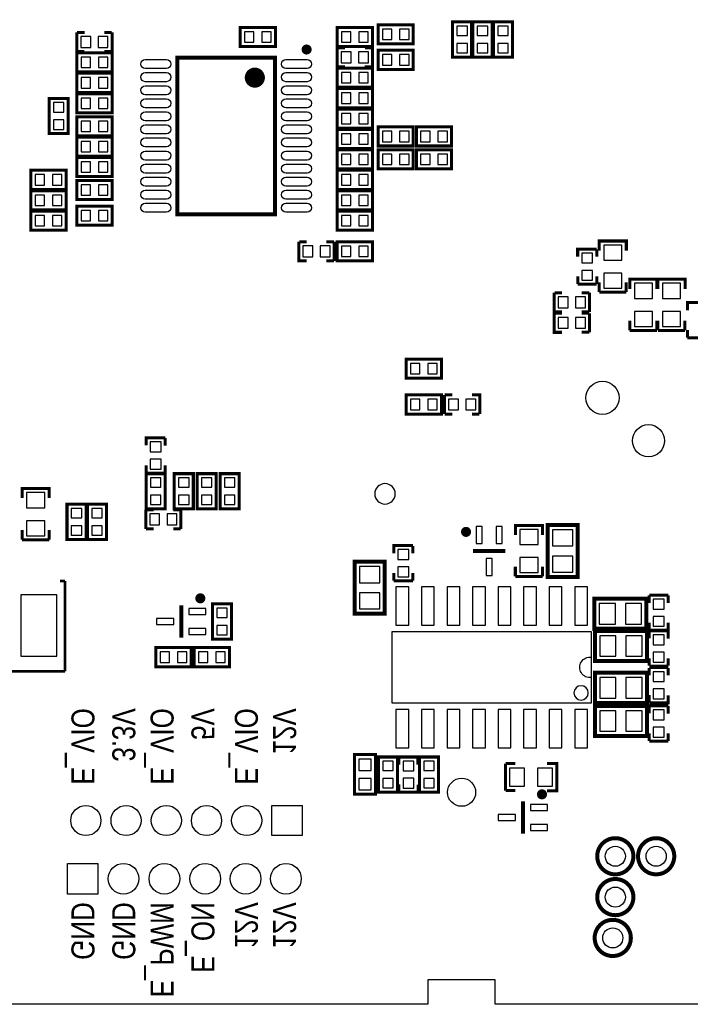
# Model space of a CAD drawing. Extents: x 0 to 360, y -1 to 107.
# Tile 13 of 15: x 291 to 324, y 2 to 51. Entities that reach past the tile are written whole.
import ezdxf
from ezdxf.enums import TextEntityAlignment as Align

# ---------------------------------------------------------------- set-up
doc = ezdxf.new("R2010")
doc.units = 0
doc.header["$MEASUREMENT"] = 0
for name, color, linetype in [('BG_OUTLINE', 6, 'CONTINUOUS'), ('BG_SILKSCREEN_BOTTOM', 7, 'CONTINUOUS'), ('PG_SILKSCREEN_BOTTOM', 7, 'CONTINUOUS'), ('PIN_BOTTOM', 1, 'CONTINUOUS')]:
    doc.layers.add(name, color=color, linetype=linetype)

msp = doc.modelspace()

# ---------------------------------------------------------------- linework, layer by layer
at = {"layer": 'BG_OUTLINE'}
for points in [[(214.8544275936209, 3.15341), (214.8544275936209, 102.72141, -0.4142140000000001), (216.1244275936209, 103.99141), (358.6692275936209, 103.99141, -0.4142140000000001), (359.9392275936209, 102.72141), (359.9392275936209, 3.15341, -0.4142140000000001), (358.6692275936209, 1.883409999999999), (314.6764275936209, 1.883409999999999), (314.6764275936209, 3.102609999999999), (311.3236275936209, 3.102609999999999), (311.3236275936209, 1.883409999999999), (216.1244275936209, 1.883409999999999, -0.4142140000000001), (214.8544275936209, 3.15341)], [(309.698027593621, 27.28341, 1), (308.6820275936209, 27.28341, 1), (309.698027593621, 27.28341)]]:
    msp.add_lwpolyline(points, format="xyb", dxfattribs=at)
at = {"layer": 'PG_SILKSCREEN_BOTTOM'}
for points, const_width in [([(302.0654295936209, 49.541405), (303.740432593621, 49.541405), (303.740432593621, 50.491415), (301.9904225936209, 50.491415), (301.9904225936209, 49.541405), (302.0654295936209, 49.541405)], 0.150012), ([(306.891429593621, 49.541405), (308.5664325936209, 49.541405), (308.5664325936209, 50.491415), (306.8164225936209, 50.491415), (306.8164225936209, 49.541405), (306.891429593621, 49.541405)], 0.150012), ([(310.5234255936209, 50.61841499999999), (308.8484225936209, 50.61841499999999), (308.8484225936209, 49.66840499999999), (310.5984325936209, 49.66840499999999), (310.5984325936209, 50.61841499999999), (310.5234255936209, 50.61841499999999)], 0.150012), ([(312.550422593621, 50.689408), (312.550422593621, 49.01440499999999), (313.5004325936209, 49.01440499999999), (313.5004325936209, 50.764415), (312.550422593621, 50.764415), (312.550422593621, 50.689408)], 0.150012), ([(313.5664225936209, 50.689408), (313.5664225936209, 49.01440499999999), (314.5164325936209, 49.01440499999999), (314.5164325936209, 50.764415), (313.5664225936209, 50.764415), (313.5664225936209, 50.689408)], 0.150012), ([(314.5824225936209, 50.689408), (314.5824225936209, 49.01440499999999), (315.5324325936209, 49.01440499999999), (315.5324325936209, 50.764415), (314.5824225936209, 50.764415), (314.5824225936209, 50.689408)], 0.150012), ([(293.8624225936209, 50.23741499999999), (293.8624225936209, 49.28740499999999), (294.237428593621, 49.28740499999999)], 0.150012), ([(293.8735225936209, 50.239016), (294.248528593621, 50.239016)], 0.150012), ([(295.2235325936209, 50.239016), (295.598538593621, 50.239016)], 0.150012), ([(295.612432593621, 50.23741499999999), (295.612432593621, 49.28740499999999)], 0.150012), ([(306.8164225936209, 48.52540499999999), (306.8164225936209, 49.47541499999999)], 0.150012), ([(307.205322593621, 49.47381499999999), (306.8303165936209, 49.47381499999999)], 0.150012), ([(308.5664325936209, 48.52540499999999), (308.5664325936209, 49.47541499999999), (308.1914265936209, 49.47541499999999)], 0.150012), ([(293.937429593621, 48.271405), (295.612432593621, 48.271405), (295.612432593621, 49.22141499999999), (293.8624225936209, 49.22141499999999), (293.8624225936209, 48.271405), (293.937429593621, 48.271405)], 0.150012), ([(295.2235325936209, 49.289005), (295.598538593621, 49.289005)], 0.150012), ([(303.715616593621, 41.18881799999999), (303.715616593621, 48.98880199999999), (298.8656385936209, 48.98880199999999), (298.8656385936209, 41.18881799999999), (303.715616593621, 41.18881799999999)], 0.2), ([(310.5234255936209, 49.348415), (308.8484225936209, 49.348415), (308.8484225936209, 48.398405), (310.5984325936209, 48.398405), (310.5984325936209, 49.348415), (310.5234255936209, 49.348415)], 0.150012), ([(306.891429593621, 47.509405), (308.5664325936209, 47.509405), (308.5664325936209, 48.459415), (306.8164225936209, 48.459415), (306.8164225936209, 47.509405), (306.891429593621, 47.509405)], 0.150012), ([(307.205322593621, 48.523804), (306.8303165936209, 48.523804)], 0.150012), ([(308.555332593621, 48.523804), (308.1803265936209, 48.523804)], 0.150012), ([(293.937429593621, 47.255405), (295.612432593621, 47.255405), (295.612432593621, 48.205415), (293.8624225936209, 48.205415), (293.8624225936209, 47.255405), (293.937429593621, 47.255405)], 0.150012), ([(295.5374255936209, 47.18941499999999), (293.8624225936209, 47.18941499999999), (293.8624225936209, 46.23940499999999), (295.612432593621, 46.23940499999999), (295.612432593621, 47.18941499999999), (295.5374255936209, 47.18941499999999)], 0.150012), ([(306.891429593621, 46.493405), (308.5664325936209, 46.493405), (308.5664325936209, 47.44341499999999), (306.8164225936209, 47.44341499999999), (306.8164225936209, 46.493405), (306.891429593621, 46.493405)], 0.150012), ([(293.4344325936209, 45.27941199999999), (293.4344325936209, 46.954415), (292.484422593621, 46.954415), (292.484422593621, 45.204405), (293.4344325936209, 45.204405), (293.4344325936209, 45.27941199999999)], 0.150012), ([(295.5374255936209, 46.04641499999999), (293.8624225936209, 46.04641499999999), (293.8624225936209, 45.09640499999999), (295.612432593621, 45.09640499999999), (295.612432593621, 46.04641499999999), (295.5374255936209, 46.04641499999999)], 0.150012), ([(306.891429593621, 45.47740499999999), (308.5664325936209, 45.47740499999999), (308.5664325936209, 46.42741499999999), (306.8164225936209, 46.42741499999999), (306.8164225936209, 45.47740499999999), (306.891429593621, 45.47740499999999)], 0.150012), ([(310.5234255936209, 45.53841499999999), (308.8484225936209, 45.53841499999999), (308.8484225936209, 44.58840499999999), (310.5984325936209, 44.58840499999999), (310.5984325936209, 45.53841499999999), (310.5234255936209, 45.53841499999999)], 0.150012), ([(310.828429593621, 44.58840499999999), (312.5034325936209, 44.58840499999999), (312.5034325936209, 45.53841499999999), (310.7534225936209, 45.53841499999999), (310.7534225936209, 44.58840499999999), (310.828429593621, 44.58840499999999)], 0.150012), ([(295.5374255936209, 45.030415), (293.8624225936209, 45.030415), (293.8624225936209, 44.080405), (295.612432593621, 44.080405), (295.612432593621, 45.030415), (295.5374255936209, 45.030415)], 0.150012), ([(306.891429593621, 44.461405), (308.5664325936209, 44.461405), (308.5664325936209, 45.411415), (306.8164225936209, 45.411415), (306.8164225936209, 44.461405), (306.891429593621, 44.461405)], 0.150012), ([(306.891429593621, 43.44540499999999), (308.5664325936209, 43.44540499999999), (308.5664325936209, 44.39541499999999), (306.8164225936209, 44.39541499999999), (306.8164225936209, 43.44540499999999), (306.891429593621, 43.44540499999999)], 0.150012), ([(310.5234255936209, 44.39541499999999), (308.8484225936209, 44.39541499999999), (308.8484225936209, 43.44540499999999), (310.5984325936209, 43.44540499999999), (310.5984325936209, 44.39541499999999), (310.5234255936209, 44.39541499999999)], 0.150012), ([(310.828429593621, 43.44540499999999), (312.5034325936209, 43.44540499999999), (312.5034325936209, 44.39541499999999), (310.7534225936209, 44.39541499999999), (310.7534225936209, 43.44540499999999), (310.828429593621, 43.44540499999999)], 0.150012), ([(295.5374255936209, 44.01441499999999), (293.8624225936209, 44.01441499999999), (293.8624225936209, 43.06440499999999), (295.612432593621, 43.06440499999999), (295.612432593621, 44.01441499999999), (295.5374255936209, 44.01441499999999)], 0.150012), ([(293.2514255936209, 43.37941499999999), (291.5764225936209, 43.37941499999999), (291.5764225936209, 42.42940499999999), (293.3264325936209, 42.42940499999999), (293.3264325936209, 43.37941499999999), (293.2514255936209, 43.37941499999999)], 0.150012), ([(306.891429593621, 42.42940499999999), (308.5664325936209, 42.42940499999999), (308.5664325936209, 43.37941499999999), (306.8164225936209, 43.37941499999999), (306.8164225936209, 42.42940499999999), (306.891429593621, 42.42940499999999)], 0.150012), ([(295.5374255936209, 42.87141499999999), (293.8624225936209, 42.87141499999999), (293.8624225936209, 41.92140499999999), (295.612432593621, 41.92140499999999), (295.612432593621, 42.87141499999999), (295.5374255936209, 42.87141499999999)], 0.150012), ([(293.2514255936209, 42.36341499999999), (291.5764225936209, 42.36341499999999), (291.5764225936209, 41.413405), (293.3264325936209, 41.413405), (293.3264325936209, 42.36341499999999), (293.2514255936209, 42.36341499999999)], 0.150012), ([(306.891429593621, 41.413405), (308.5664325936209, 41.413405), (308.5664325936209, 42.36341499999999), (306.8164225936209, 42.36341499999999), (306.8164225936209, 41.413405), (306.891429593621, 41.413405)], 0.150012), ([(295.5374255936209, 41.60141499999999), (293.8624225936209, 41.60141499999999), (293.8624225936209, 40.651405), (295.612432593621, 40.651405), (295.612432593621, 41.60141499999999), (295.5374255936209, 41.60141499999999)], 0.150012), ([(293.2514255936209, 41.34741499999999), (291.5764225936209, 41.34741499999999), (291.5764225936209, 40.39740499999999), (293.3264325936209, 40.39740499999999), (293.3264325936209, 41.34741499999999), (293.2514255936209, 41.34741499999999)], 0.150012), ([(306.891429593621, 40.39740499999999), (308.5664325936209, 40.39740499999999), (308.5664325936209, 41.34741499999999), (306.8164225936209, 41.34741499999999), (306.8164225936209, 40.39740499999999), (306.891429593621, 40.39740499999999)], 0.150012), ([(304.911422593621, 39.823415), (304.911422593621, 38.873405), (305.2864285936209, 38.873405)], 0.150012), ([(304.922522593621, 39.825016), (305.2975285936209, 39.825016)], 0.150012), ([(306.2725325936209, 39.825016), (306.6475385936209, 39.825016)], 0.150012), ([(306.6614325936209, 39.823415), (306.6614325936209, 38.873405)], 0.150012), ([(308.4914255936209, 39.823415), (306.8164225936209, 39.823415), (306.8164225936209, 38.873405), (308.5664325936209, 38.873405), (308.5664325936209, 39.823415), (308.4914255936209, 39.823415)], 0.150012), ([(319.8434225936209, 39.386408), (319.8434225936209, 39.861414), (321.193432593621, 39.861414), (321.193432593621, 39.386408)], 0.150012), ([(319.7234325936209, 39.46141499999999), (318.7734225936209, 39.46141499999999), (318.7734225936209, 39.086409)], 0.150012), ([(319.7250335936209, 39.450315), (319.7250335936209, 39.075309)], 0.150012), ([(306.2725325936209, 38.875005), (306.6475385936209, 38.875005)], 0.150012), ([(319.7234325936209, 37.711405), (318.7734225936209, 37.711405)], 0.150012), ([(318.7750225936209, 38.100305), (318.7750225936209, 37.725299)], 0.150012), ([(319.7250335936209, 38.100305), (319.7250335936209, 37.725299)], 0.150012), ([(319.8387235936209, 37.326418), (319.8387235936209, 37.801398)], 0.150012), ([(321.1887335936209, 37.801398), (321.1887335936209, 37.326418)], 0.150012), ([(321.3674225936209, 37.481408), (321.3674225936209, 37.956414), (322.717432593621, 37.956414), (322.717432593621, 37.481408)], 0.150012), ([(322.7644225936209, 37.481408), (322.7644225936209, 37.956414), (324.114432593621, 37.956414), (324.114432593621, 37.481408)], 0.150012), ([(317.6114225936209, 37.283415), (317.6114225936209, 36.333405), (317.9864285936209, 36.333405)], 0.150012), ([(317.6225225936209, 37.285016), (317.9975285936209, 37.285016)], 0.150012), ([(318.9725325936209, 37.285016), (319.3475385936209, 37.285016)], 0.150012), ([(319.361432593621, 37.283415), (319.361432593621, 36.333405)], 0.150012), ([(319.8434225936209, 37.311406), (321.193432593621, 37.311406)], 0.150012), ([(325.184432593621, 36.79441499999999), (324.2344225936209, 36.79441499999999), (324.2344225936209, 36.419409)], 0.150012), ([(317.6114225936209, 36.267415), (317.6114225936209, 35.317405), (317.9864285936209, 35.317405)], 0.150012), ([(317.6225225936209, 36.269016), (317.9975285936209, 36.269016)], 0.150012), ([(318.9725325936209, 36.335005), (319.3475385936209, 36.335005)], 0.150012), ([(318.9725325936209, 36.269016), (319.3475385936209, 36.269016)], 0.150012), ([(319.361432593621, 36.267415), (319.361432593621, 35.317405)], 0.150012), ([(321.3627235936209, 35.421418), (321.3627235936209, 35.896398)], 0.150012), ([(322.712733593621, 35.896398), (322.712733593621, 35.421418)], 0.150012), ([(322.7597235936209, 35.421418), (322.7597235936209, 35.896398)], 0.150012), ([(324.1097335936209, 35.896398), (324.1097335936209, 35.421418)], 0.150012), ([(318.9725325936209, 35.319005), (319.3475385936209, 35.319005)], 0.150012), ([(321.3674225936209, 35.406406), (322.717432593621, 35.406406)], 0.150012), ([(322.7644225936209, 35.406406), (324.114432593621, 35.406406)], 0.150012), ([(324.2360225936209, 35.433305), (324.2360225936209, 35.058299)], 0.150012), ([(325.184432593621, 35.044405), (324.2344225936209, 35.044405)], 0.150012), ([(310.3204295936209, 33.031405), (311.9954325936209, 33.031405), (311.9954325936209, 33.981415), (310.2454225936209, 33.981415), (310.2454225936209, 33.031405), (310.3204295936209, 33.031405)], 0.150012), ([(310.3204295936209, 31.253405), (311.9954325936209, 31.253405), (311.9954325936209, 32.203415), (310.2454225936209, 32.203415), (310.2454225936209, 31.253405), (310.3204295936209, 31.253405)], 0.150012), ([(312.150422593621, 31.253405), (312.150422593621, 32.203415)], 0.150012), ([(312.5393225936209, 32.201815), (312.1643165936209, 32.201815)], 0.150012), ([(313.9004325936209, 31.253405), (313.9004325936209, 32.203415), (313.5254265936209, 32.203415)], 0.150012), ([(312.5393225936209, 31.251804), (312.1643165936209, 31.251804)], 0.150012), ([(313.8893325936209, 31.251804), (313.5143265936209, 31.251804)], 0.150012), ([(298.260432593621, 30.063415), (297.3104225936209, 30.063415), (297.3104225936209, 29.688409)], 0.150012), ([(298.2620335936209, 30.052315), (298.2620335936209, 29.677309)], 0.150012), ([(297.3120225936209, 28.702305), (297.3120225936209, 28.327299)], 0.150012), ([(298.2620335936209, 28.702305), (298.2620335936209, 28.327299)], 0.150012), ([(298.260432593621, 28.31340500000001), (297.3104225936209, 28.31340500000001)], 0.150012), ([(298.260432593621, 26.610412), (298.260432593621, 28.285415), (297.3104225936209, 28.285415), (297.3104225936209, 26.535405), (298.260432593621, 26.535405), (298.260432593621, 26.610412)], 0.150012), ([(299.6574325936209, 26.610412), (299.6574325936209, 28.285415), (298.7074225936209, 28.285415), (298.7074225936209, 26.535405), (299.6574325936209, 26.535405), (299.6574325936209, 26.610412)], 0.150012), ([(300.8004325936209, 26.610412), (300.8004325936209, 28.285415), (299.8504225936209, 28.285415), (299.8504225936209, 26.535405), (300.8004325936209, 26.535405), (300.8004325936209, 26.610412)], 0.150012), ([(301.943432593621, 26.610412), (301.943432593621, 28.285415), (300.993422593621, 28.285415), (300.993422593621, 26.535405), (301.943432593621, 26.535405), (301.943432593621, 26.610412)], 0.150012), ([(291.1414225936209, 27.067408), (291.1414225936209, 27.542414), (292.491432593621, 27.542414), (292.491432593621, 27.067408)], 0.150012), ([(294.3234325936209, 25.086412), (294.3234325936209, 26.761415), (293.3734225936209, 26.761415), (293.3734225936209, 25.011405), (294.3234325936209, 25.011405), (294.3234325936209, 25.086412)], 0.150012), ([(295.3394325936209, 25.086412), (295.3394325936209, 26.761415), (294.3894225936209, 26.761415), (294.3894225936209, 25.011405), (295.3394325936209, 25.011405), (295.3394325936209, 25.086412)], 0.150012), ([(297.2914225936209, 25.538405), (297.2914225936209, 26.488415)], 0.150012), ([(297.6803225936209, 26.486815), (297.3053165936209, 26.486815)], 0.150012), ([(299.0414325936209, 25.538405), (299.0414325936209, 26.488415), (298.6664265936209, 26.488415)], 0.150012), ([(291.1367235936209, 25.007418), (291.1367235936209, 25.48239800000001)], 0.150012), ([(292.4867335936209, 25.48239800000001), (292.4867335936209, 25.007418)], 0.150012), ([(297.6803225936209, 25.536804), (297.3053165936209, 25.536804)], 0.150012), ([(299.030332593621, 25.536804), (298.6553265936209, 25.536804)], 0.150012), ([(315.6778225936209, 25.238608), (315.6778225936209, 25.71361400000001), (317.0278325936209, 25.71361400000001), (317.0278325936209, 25.238608)], 0.150012), ([(317.2797245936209, 25.63241), (317.2797245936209, 23.14321), (318.778324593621, 23.14321), (318.778324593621, 25.73401), (317.2797245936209, 25.73401), (317.2797245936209, 25.63241)], 0.2), ([(291.1414225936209, 24.992406), (292.491432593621, 24.992406)], 0.150012), ([(310.5794325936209, 24.704015), (309.6294225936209, 24.704015), (309.6294225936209, 24.329009)], 0.150012), ([(310.5810335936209, 24.692915), (310.5810335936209, 24.317909)], 0.150012), ([(315.1716255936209, 24.43861), (313.571629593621, 24.43861)], 0.2), ([(309.1775305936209, 21.41601), (309.1775305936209, 23.90521), (307.678930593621, 23.90521), (307.678930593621, 21.31441), (309.1775305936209, 21.31441), (309.1775305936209, 21.41601)], 0.2), ([(315.673123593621, 23.178618), (315.673123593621, 23.653598)], 0.150012), ([(317.023133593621, 23.653598), (317.023133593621, 23.178618)], 0.150012), ([(310.5794325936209, 22.954005), (309.6294225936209, 22.954005)], 0.150012), ([(309.631022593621, 23.342905), (309.631022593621, 22.967899)], 0.150012), ([(310.5810335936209, 23.342905), (310.5810335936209, 22.967899)], 0.150012), ([(315.6778225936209, 23.163606), (317.0278325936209, 23.163606)], 0.150012), ([(284.570823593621, 22.95017), (284.570823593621, 18.450306), (293.270831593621, 18.450306)], 0.127), ([(293.270831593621, 22.95017), (293.0249595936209, 22.95017)], 0.127), ([(293.270831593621, 18.450306), (293.270831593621, 22.95017)], 0.127), ([(319.7056275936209, 20.564907), (322.194827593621, 20.564907), (322.194827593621, 22.063507), (319.6040275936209, 22.063507), (319.6040275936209, 20.564907), (319.7056275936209, 20.564907)], 0.2), ([(322.3278215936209, 21.851315), (322.3278215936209, 22.226321)], 0.150012), ([(322.329422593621, 22.240215), (323.2794325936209, 22.240215)], 0.150012), ([(323.2778325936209, 21.851315), (323.2778325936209, 22.226321)], 0.150012), ([(299.0554275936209, 20.133412), (299.0554275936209, 21.733408)], 0.2), ([(300.6124225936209, 21.733408), (300.6124225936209, 20.05840500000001), (301.5624325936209, 20.05840500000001), (301.5624325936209, 21.808415), (300.6124225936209, 21.808415), (300.6124225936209, 21.733408)], 0.150012), ([(322.3278215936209, 20.501305), (322.3278215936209, 20.876311)], 0.150012), ([(322.329422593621, 20.49020500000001), (323.2794325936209, 20.49020500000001), (323.2794325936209, 20.865211)], 0.150012), ([(319.7310275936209, 18.964707), (322.220227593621, 18.964707), (322.220227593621, 20.463307), (319.629427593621, 20.463307), (319.629427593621, 18.964707), (319.7310275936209, 18.964707)], 0.2), ([(323.2794325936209, 20.462215), (322.329422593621, 20.462215), (322.329422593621, 20.087209)], 0.150012), ([(323.2810335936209, 20.451115), (323.2810335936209, 20.076109)], 0.150012), ([(297.8744295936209, 18.680405), (299.549432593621, 18.680405), (299.549432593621, 19.630415), (297.7994225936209, 19.630415), (297.7994225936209, 18.680405), (297.8744295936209, 18.680405)], 0.150012), ([(299.7794295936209, 18.680405), (301.4544325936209, 18.680405), (301.4544325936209, 19.630415), (299.704422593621, 19.630415), (299.704422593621, 18.680405), (299.7794295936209, 18.680405)], 0.150012), ([(322.3310225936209, 19.101105), (322.3310225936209, 18.726099)], 0.150012), ([(323.2810335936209, 19.101105), (323.2810335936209, 18.726099)], 0.150012), ([(322.3278215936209, 18.244515), (322.3278215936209, 18.619521)], 0.150012), ([(323.2794325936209, 18.712205), (322.329422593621, 18.712205)], 0.150012), ([(322.329422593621, 18.633415), (323.2794325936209, 18.633415)], 0.150012), ([(323.2778325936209, 18.244515), (323.2778325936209, 18.619521)], 0.150012), ([(319.7310275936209, 16.881907), (322.220227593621, 16.881907), (322.220227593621, 18.380507), (319.629427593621, 18.380507), (319.629427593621, 16.881907), (319.7310275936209, 16.881907)], 0.2), ([(322.3278215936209, 16.894505), (322.3278215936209, 17.269511)], 0.150012), ([(322.329422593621, 16.883405), (323.2794325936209, 16.883405), (323.2794325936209, 17.258411)], 0.150012), ([(319.7310275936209, 15.230907), (322.220227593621, 15.230907), (322.220227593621, 16.729507), (319.629427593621, 16.729507), (319.629427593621, 15.230907), (319.7310275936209, 15.230907)], 0.2), ([(323.2794325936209, 16.728415), (322.329422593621, 16.728415), (322.329422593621, 16.353409)], 0.150012), ([(323.2810335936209, 16.717315), (323.2810335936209, 16.342309)], 0.150012), ([(322.3310225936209, 15.367305), (322.3310225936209, 14.992299)], 0.150012), ([(323.2810335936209, 15.367305), (323.2810335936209, 14.992299)], 0.150012), ([(323.2794325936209, 14.978405), (322.329422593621, 14.978405)], 0.150012), ([(308.7244205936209, 12.388418), (308.7244205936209, 14.313408), (307.674434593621, 14.313408), (307.674434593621, 12.338406), (308.7244205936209, 12.338406), (308.7244205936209, 12.388418)], 0.150012), ([(308.8674225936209, 14.113408), (308.8674225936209, 12.438405), (309.8174325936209, 12.438405), (309.8174325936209, 14.188415), (308.8674225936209, 14.188415), (308.8674225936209, 14.113408)], 0.150012), ([(309.8818215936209, 13.799515), (309.8818215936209, 14.174521)], 0.150012), ([(309.8834225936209, 14.188415), (310.833432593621, 14.188415)], 0.150012), ([(310.831832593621, 13.799515), (310.831832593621, 14.174521)], 0.150012), ([(311.8494325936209, 12.513412), (311.8494325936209, 14.188415), (310.899422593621, 14.188415), (310.899422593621, 12.438405), (311.8494325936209, 12.438405), (311.8494325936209, 12.513412)], 0.150012), ([(315.1794235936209, 13.861415), (315.1794235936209, 12.511405)], 0.150012), ([(315.1944355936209, 13.866114), (315.669415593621, 13.866114)], 0.150012), ([(317.2544255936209, 13.861415), (317.7294315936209, 13.861415), (317.7294315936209, 12.511405), (317.2544255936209, 12.511405)], 0.150012), ([(309.8818215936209, 12.449505), (309.8818215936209, 12.824511)], 0.150012), ([(309.8834225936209, 12.438405), (310.833432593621, 12.438405), (310.833432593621, 12.813411)], 0.150012), ([(315.669415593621, 12.516104), (315.1944355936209, 12.516104)], 0.150012), ([(316.0480275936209, 10.379812), (316.0480275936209, 11.979808)], 0.2)]:
    msp.add_lwpolyline(points, dxfattribs=dict(at, const_width=const_width))
for points, const_width in [([(305.4156385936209, 49.38880099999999, 0.999967), (305.1656265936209, 49.388827, 1.000032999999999), (305.4156385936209, 49.38880099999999)], 0.250012), ([(302.965630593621, 47.98880399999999, 1.000022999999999), (302.465631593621, 47.98880399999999, 0.9999769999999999), (302.965630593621, 47.98880399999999)], 0.499999), ([(313.3466355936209, 25.388621, 1.000014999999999), (313.096623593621, 25.388595, 0.999985), (313.3466355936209, 25.388621)], 0.250012), ([(300.1304315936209, 22.08342, 1.000018), (299.880419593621, 22.08339500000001, 0.9999819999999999), (300.1304315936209, 22.08342)], 0.250012), ([(317.123031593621, 12.32982, 1.000018), (316.8730195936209, 12.329795, 0.9999819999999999), (317.123031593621, 12.32982)], 0.250012), ([(321.545425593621, 9.24941, -1), (319.7454295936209, 9.24941, -1), (321.545425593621, 9.24941)], 0.2), ([(323.577425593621, 9.24941, -1), (321.7774295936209, 9.24941, -1), (323.577425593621, 9.24941)], 0.2), ([(321.545425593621, 7.217409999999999, -1), (319.7454295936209, 7.217409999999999, -1), (321.545425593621, 7.217409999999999)], 0.2), ([(321.4184255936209, 5.18541, -1), (319.6184295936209, 5.18541, -1), (321.4184255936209, 5.18541)], 0.2)]:
    msp.add_lwpolyline(points, format="xyb", dxfattribs=dict(at, const_width=const_width))
msp.add_lwpolyline([(319.451627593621, 16.86941), (309.5456275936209, 16.86941), (309.5456275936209, 20.42541), (319.451627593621, 20.42541), (319.451627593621, 16.86941)], dxfattribs=at)
for points in [[(319.451627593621, 18.13941, -1.132781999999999), (319.451627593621, 19.15541)], [(319.2992275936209, 17.37741, 1), (318.5880275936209, 17.37741, 1), (319.2992275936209, 17.37741)]]:
    msp.add_lwpolyline(points, format="xyb", dxfattribs=at)
at = {"layer": 'PIN_BOTTOM'}
for points in [[(313.2854215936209, 50.084406), (313.2854215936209, 50.554407), (312.765433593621, 50.554407), (312.765433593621, 50.084406)], [(314.3014215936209, 50.084406), (314.3014215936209, 50.554407), (313.7814335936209, 50.554407), (313.7814335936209, 50.084406)], [(315.3174215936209, 50.084406), (315.3174215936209, 50.554407), (314.797433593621, 50.554407), (314.797433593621, 50.084406)], [(294.5524265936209, 50.032412), (294.0624355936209, 50.032412), (294.0624355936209, 49.492408), (294.5524265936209, 49.492408)], [(295.4124195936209, 50.032412), (294.9224285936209, 50.032412), (294.9224285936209, 49.492408), (295.4124195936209, 49.492408)], [(302.670431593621, 50.276404), (302.2004305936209, 50.276404), (302.2004305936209, 49.75641599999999), (302.670431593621, 49.75641599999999)], [(303.5304245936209, 50.276404), (303.0604235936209, 50.276404), (303.0604235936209, 49.75641599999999), (303.5304245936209, 49.75641599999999)], [(307.496431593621, 50.276404), (307.026430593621, 50.276404), (307.026430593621, 49.75641599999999), (307.496431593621, 49.75641599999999)], [(308.356424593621, 50.276404), (307.8864235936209, 50.276404), (307.8864235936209, 49.75641599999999), (308.356424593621, 49.75641599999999)], [(309.0584305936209, 49.883416), (309.528431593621, 49.883416), (309.528431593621, 50.40340399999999), (309.0584305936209, 50.40340399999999)], [(309.918423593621, 49.883416), (310.3884245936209, 49.883416), (310.3884245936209, 50.40340399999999), (309.918423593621, 50.40340399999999)], [(313.2854215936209, 49.224413), (313.2854215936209, 49.694414), (312.765433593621, 49.694414), (312.765433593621, 49.224413)], [(314.3014215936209, 49.224413), (314.3014215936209, 49.694414), (313.7814335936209, 49.694414), (313.7814335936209, 49.224413)], [(315.3174215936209, 49.224413), (315.3174215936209, 49.694414), (314.797433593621, 49.694414), (314.797433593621, 49.224413)], [(294.542431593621, 49.006404), (294.072430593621, 49.006404), (294.072430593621, 48.486416), (294.542431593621, 48.486416)], [(295.402424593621, 49.006404), (294.9324235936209, 49.006404), (294.9324235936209, 48.486416), (295.402424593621, 48.486416)], [(307.0164355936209, 48.730408), (307.506426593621, 48.730408), (307.506426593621, 49.270412), (307.0164355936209, 49.270412)], [(307.876428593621, 48.730408), (308.366419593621, 48.730408), (308.366419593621, 49.270412), (307.876428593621, 49.270412)], [(309.0584305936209, 48.613416), (309.528431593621, 48.613416), (309.528431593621, 49.133404), (309.0584305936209, 49.133404)], [(309.918423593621, 48.613416), (310.3884245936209, 48.613416), (310.3884245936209, 49.133404), (309.918423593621, 49.133404)], [(307.496431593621, 48.244404), (307.026430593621, 48.244404), (307.026430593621, 47.72441599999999), (307.496431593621, 47.72441599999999)], [(308.356424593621, 48.244404), (307.8864235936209, 48.244404), (307.8864235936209, 47.72441599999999), (308.356424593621, 47.72441599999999)], [(294.542431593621, 47.99040399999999), (294.072430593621, 47.99040399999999), (294.072430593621, 47.470416), (294.542431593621, 47.470416)], [(295.402424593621, 47.99040399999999), (294.9324235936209, 47.99040399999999), (294.9324235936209, 47.470416), (295.402424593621, 47.470416)], [(307.496431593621, 47.22840399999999), (307.026430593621, 47.22840399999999), (307.026430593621, 46.708416), (307.496431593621, 46.708416)], [(308.356424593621, 47.22840399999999), (307.8864235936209, 47.22840399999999), (307.8864235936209, 46.708416), (308.356424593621, 46.708416)], [(292.699433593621, 46.74440699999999), (292.699433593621, 46.27440599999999), (293.219421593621, 46.27440599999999), (293.219421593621, 46.74440699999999)], [(294.072430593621, 46.45441599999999), (294.542431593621, 46.45441599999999), (294.542431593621, 46.974404), (294.072430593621, 46.974404)], [(294.9324235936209, 46.45441599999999), (295.402424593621, 46.45441599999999), (295.402424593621, 46.974404), (294.9324235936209, 46.974404)], [(307.496431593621, 46.212404), (307.026430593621, 46.212404), (307.026430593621, 45.69241599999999), (307.496431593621, 45.69241599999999)], [(308.356424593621, 46.212404), (307.8864235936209, 46.212404), (307.8864235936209, 45.69241599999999), (308.356424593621, 45.69241599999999)], [(292.699433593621, 45.88441399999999), (292.699433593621, 45.414413), (293.219421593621, 45.414413), (293.219421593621, 45.88441399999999)], [(294.072430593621, 45.31141599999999), (294.542431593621, 45.31141599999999), (294.542431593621, 45.831404), (294.072430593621, 45.831404)], [(294.9324235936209, 45.31141599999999), (295.402424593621, 45.31141599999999), (295.402424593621, 45.831404), (294.9324235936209, 45.831404)], [(307.496431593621, 45.196404), (307.026430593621, 45.196404), (307.026430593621, 44.67641599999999), (307.496431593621, 44.67641599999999)], [(308.356424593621, 45.196404), (307.8864235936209, 45.196404), (307.8864235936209, 44.67641599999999), (308.356424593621, 44.67641599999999)], [(309.0584305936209, 44.803416), (309.528431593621, 44.803416), (309.528431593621, 45.32340399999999), (309.0584305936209, 45.32340399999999)], [(309.918423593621, 44.803416), (310.3884245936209, 44.803416), (310.3884245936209, 45.32340399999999), (309.918423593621, 45.32340399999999)], [(311.4334315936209, 45.32340399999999), (310.9634305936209, 45.32340399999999), (310.9634305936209, 44.803416), (311.4334315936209, 44.803416)], [(312.2934245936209, 45.32340399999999), (311.8234235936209, 45.32340399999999), (311.8234235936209, 44.803416), (312.2934245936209, 44.803416)], [(294.072430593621, 44.29541599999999), (294.542431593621, 44.29541599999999), (294.542431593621, 44.815404), (294.072430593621, 44.815404)], [(294.9324235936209, 44.29541599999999), (295.402424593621, 44.29541599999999), (295.402424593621, 44.815404), (294.9324235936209, 44.815404)], [(307.496431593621, 44.18040399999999), (307.026430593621, 44.18040399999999), (307.026430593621, 43.66041599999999), (307.496431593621, 43.66041599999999)], [(308.356424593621, 44.18040399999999), (307.8864235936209, 44.18040399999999), (307.8864235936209, 43.66041599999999), (308.356424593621, 43.66041599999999)], [(309.0584305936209, 43.66041599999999), (309.528431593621, 43.66041599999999), (309.528431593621, 44.18040399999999), (309.0584305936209, 44.18040399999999)], [(309.918423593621, 43.66041599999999), (310.3884245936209, 43.66041599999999), (310.3884245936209, 44.18040399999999), (309.918423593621, 44.18040399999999)], [(311.4334315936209, 44.18040399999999), (310.9634305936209, 44.18040399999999), (310.9634305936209, 43.66041599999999), (311.4334315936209, 43.66041599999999)], [(312.2934245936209, 44.18040399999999), (311.8234235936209, 44.18040399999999), (311.8234235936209, 43.66041599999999), (312.2934245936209, 43.66041599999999)], [(294.072430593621, 43.27941599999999), (294.542431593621, 43.27941599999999), (294.542431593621, 43.79940399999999), (294.072430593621, 43.79940399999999)], [(294.9324235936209, 43.27941599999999), (295.402424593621, 43.27941599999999), (295.402424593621, 43.79940399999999), (294.9324235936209, 43.79940399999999)], [(291.7864305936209, 42.644416), (292.256431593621, 42.644416), (292.256431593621, 43.164404), (291.7864305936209, 43.164404)], [(292.646423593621, 42.644416), (293.1164245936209, 42.644416), (293.1164245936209, 43.164404), (292.646423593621, 43.164404)], [(307.496431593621, 43.164404), (307.026430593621, 43.164404), (307.026430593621, 42.644416), (307.496431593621, 42.644416)], [(308.356424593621, 43.164404), (307.8864235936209, 43.164404), (307.8864235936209, 42.644416), (308.356424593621, 42.644416)], [(294.072430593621, 42.13641599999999), (294.542431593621, 42.13641599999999), (294.542431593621, 42.65640399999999), (294.072430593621, 42.65640399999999)], [(294.9324235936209, 42.13641599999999), (295.402424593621, 42.13641599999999), (295.402424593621, 42.65640399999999), (294.9324235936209, 42.65640399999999)], [(291.7864305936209, 41.62841599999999), (292.256431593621, 41.62841599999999), (292.256431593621, 42.14840399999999), (291.7864305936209, 42.14840399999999)], [(292.646423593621, 41.62841599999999), (293.1164245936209, 41.62841599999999), (293.1164245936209, 42.14840399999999), (292.646423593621, 42.14840399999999)], [(307.496431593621, 42.14840399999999), (307.026430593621, 42.14840399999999), (307.026430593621, 41.62841599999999), (307.496431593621, 41.62841599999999)], [(308.356424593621, 42.14840399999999), (307.8864235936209, 42.14840399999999), (307.8864235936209, 41.62841599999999), (308.356424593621, 41.62841599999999)], [(294.072430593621, 40.866416), (294.542431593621, 40.866416), (294.542431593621, 41.38640399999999), (294.072430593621, 41.38640399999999)], [(294.9324235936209, 40.866416), (295.402424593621, 40.866416), (295.402424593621, 41.38640399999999), (294.9324235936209, 41.38640399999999)], [(291.7864305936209, 40.61241599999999), (292.256431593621, 40.61241599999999), (292.256431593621, 41.132404), (291.7864305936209, 41.132404)], [(292.646423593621, 40.61241599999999), (293.1164245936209, 40.61241599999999), (293.1164245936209, 41.132404), (292.646423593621, 41.132404)], [(307.496431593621, 41.132404), (307.026430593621, 41.132404), (307.026430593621, 40.61241599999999), (307.496431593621, 40.61241599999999)], [(308.356424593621, 41.132404), (307.8864235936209, 41.132404), (307.8864235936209, 40.61241599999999), (308.356424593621, 40.61241599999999)], [(305.6014265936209, 39.618412), (305.111435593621, 39.618412), (305.111435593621, 39.078408), (305.6014265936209, 39.078408)], [(306.4614195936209, 39.618412), (305.9714285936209, 39.618412), (305.9714285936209, 39.078408), (306.4614195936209, 39.078408)], [(307.026430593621, 39.088416), (307.496431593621, 39.088416), (307.496431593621, 39.608404), (307.026430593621, 39.608404)], [(307.8864235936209, 39.088416), (308.356424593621, 39.088416), (308.356424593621, 39.608404), (307.8864235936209, 39.608404)], [(319.5184295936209, 38.771398), (319.5184295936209, 39.26139), (318.9784255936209, 39.26139), (318.9784255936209, 38.771398)], [(320.9684395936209, 38.911403), (320.9684395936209, 39.661414), (320.0684415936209, 39.661414), (320.0684415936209, 38.911403)], [(319.5184295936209, 37.911405), (319.5184295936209, 38.401396), (318.9784255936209, 38.401396), (318.9784255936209, 37.911405)], [(320.9684395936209, 37.511406), (320.9684395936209, 38.261417), (320.0684415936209, 38.261417), (320.0684415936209, 37.511406)], [(322.4924395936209, 37.006403), (322.4924395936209, 37.756414), (321.592441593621, 37.756414), (321.592441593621, 37.006403)], [(323.889439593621, 37.006403), (323.889439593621, 37.756414), (322.9894415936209, 37.756414), (322.9894415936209, 37.006403)], [(318.3014265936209, 37.078412), (317.811435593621, 37.078412), (317.811435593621, 36.538408), (318.3014265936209, 36.538408)], [(319.161419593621, 37.078412), (318.6714285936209, 37.078412), (318.6714285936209, 36.538408), (319.161419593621, 36.538408)], [(322.4924395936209, 35.606406), (322.4924395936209, 36.356417), (321.592441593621, 36.356417), (321.592441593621, 35.606406)], [(323.889439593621, 35.606406), (323.889439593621, 36.356417), (322.9894415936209, 36.356417), (322.9894415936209, 35.606406)], [(318.3014265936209, 36.062412), (317.811435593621, 36.062412), (317.811435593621, 35.522408), (318.3014265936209, 35.522408)], [(319.161419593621, 36.062412), (318.6714285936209, 36.062412), (318.6714285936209, 35.522408), (319.161419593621, 35.522408)], [(310.925431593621, 33.766404), (310.4554305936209, 33.766404), (310.4554305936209, 33.246416), (310.925431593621, 33.246416)], [(311.7854245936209, 33.766404), (311.3154235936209, 33.766404), (311.3154235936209, 33.246416), (311.7854245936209, 33.246416)], [(310.925431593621, 31.988404), (310.4554305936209, 31.988404), (310.4554305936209, 31.468416), (310.925431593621, 31.468416)], [(311.7854245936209, 31.988404), (311.3154235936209, 31.988404), (311.3154235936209, 31.468416), (311.7854245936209, 31.468416)], [(312.3504355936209, 31.458408), (312.8404265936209, 31.458408), (312.8404265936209, 31.998412), (312.3504355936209, 31.998412)], [(313.2104285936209, 31.458408), (313.700419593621, 31.458408), (313.700419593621, 31.998412), (313.2104285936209, 31.998412)], [(298.0554295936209, 29.373398), (298.0554295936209, 29.86339), (297.5154255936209, 29.86339), (297.5154255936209, 29.373398)], [(298.0554295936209, 28.513405), (298.0554295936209, 29.003396), (297.5154255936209, 29.003396), (297.5154255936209, 28.513405)], [(297.525433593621, 28.075407), (297.525433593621, 27.60540600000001), (298.0454215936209, 27.60540600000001), (298.0454215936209, 28.075407)], [(298.922433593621, 28.075407), (298.922433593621, 27.60540600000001), (299.4424215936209, 27.60540600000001), (299.4424215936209, 28.075407)], [(300.0654335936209, 28.075407), (300.0654335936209, 27.60540600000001), (300.585421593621, 27.60540600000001), (300.585421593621, 28.075407)], [(301.208433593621, 28.075407), (301.208433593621, 27.60540600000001), (301.728421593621, 27.60540600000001), (301.728421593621, 28.075407)], [(292.2664395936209, 26.592403), (292.2664395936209, 27.342414), (291.366441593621, 27.342414), (291.366441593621, 26.592403)], [(297.525433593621, 27.215414), (297.525433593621, 26.745413), (298.0454215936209, 26.745413), (298.0454215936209, 27.215414)], [(298.922433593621, 27.215414), (298.922433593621, 26.745413), (299.4424215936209, 26.745413), (299.4424215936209, 27.215414)], [(300.0654335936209, 27.215414), (300.0654335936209, 26.745413), (300.585421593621, 26.745413), (300.585421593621, 27.215414)], [(301.208433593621, 27.215414), (301.208433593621, 26.745413), (301.728421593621, 26.745413), (301.728421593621, 27.215414)], [(293.588433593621, 26.551407), (293.588433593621, 26.081406), (294.108421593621, 26.081406), (294.108421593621, 26.551407)], [(294.6044335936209, 26.551407), (294.6044335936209, 26.081406), (295.1244215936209, 26.081406), (295.1244215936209, 26.551407)], [(297.491435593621, 25.743408), (297.9814265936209, 25.743408), (297.9814265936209, 26.283412), (297.491435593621, 26.283412)], [(298.3514285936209, 25.743408), (298.8414195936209, 25.743408), (298.8414195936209, 26.283412), (298.3514285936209, 26.283412)], [(292.2664395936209, 25.192406), (292.2664395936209, 25.942417), (291.366441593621, 25.942417), (291.366441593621, 25.192406)], [(293.588433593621, 25.691414), (293.588433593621, 25.221413), (294.108421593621, 25.221413), (294.108421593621, 25.691414)], [(294.6044335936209, 25.691414), (294.6044335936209, 25.221413), (295.1244215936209, 25.221413), (295.1244215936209, 25.691414)], [(314.0216285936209, 25.663614), (313.7216285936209, 25.663614), (313.7216285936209, 24.813603), (314.0216285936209, 24.813603)], [(315.0216265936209, 25.663614), (314.721626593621, 25.663614), (314.721626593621, 24.813603), (315.0216265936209, 24.813603)], [(316.802839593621, 24.763603), (316.802839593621, 25.513614), (315.902841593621, 25.513614), (315.902841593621, 24.763603)], [(318.5392345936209, 24.688622), (318.5392345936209, 25.488621), (317.519246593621, 25.488621), (317.519246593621, 24.688622)], [(310.374429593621, 24.013998), (310.374429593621, 24.50399), (309.8344255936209, 24.50399), (309.8344255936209, 24.013998)], [(314.5216275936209, 24.063617), (314.221627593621, 24.063617), (314.221627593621, 23.213606), (314.5216275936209, 23.213606)], [(316.802839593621, 23.363606), (316.802839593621, 24.113617), (315.902841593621, 24.113617), (315.902841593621, 23.363606)], [(318.5392345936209, 23.388599), (318.5392345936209, 24.188598), (317.519246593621, 24.188598), (317.519246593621, 23.388599)], [(307.918033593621, 23.659821), (307.918033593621, 22.859822), (308.938021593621, 22.859822), (308.938021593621, 23.659821)], [(310.374429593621, 23.154005), (310.374429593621, 23.643996), (309.8344255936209, 23.643996), (309.8344255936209, 23.154005)], [(310.3711275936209, 20.74291), (310.3711275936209, 22.64791), (309.736127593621, 22.64791), (309.736127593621, 20.74291)], [(311.6411275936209, 20.74291), (311.6411275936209, 22.64791), (311.0061275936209, 22.64791), (311.0061275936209, 20.74291)], [(312.911127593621, 20.74291), (312.911127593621, 22.64791), (312.2761275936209, 22.64791), (312.2761275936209, 20.74291)], [(314.181127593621, 20.74291), (314.181127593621, 22.64791), (313.546127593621, 22.64791), (313.546127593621, 20.74291)], [(315.4511275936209, 20.74291), (315.4511275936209, 22.64791), (314.8161275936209, 22.64791), (314.8161275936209, 20.74291)], [(316.721127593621, 20.74291), (316.721127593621, 22.64791), (316.086127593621, 22.64791), (316.086127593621, 20.74291)], [(317.991127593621, 20.74291), (317.991127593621, 22.64791), (317.356127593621, 22.64791), (317.356127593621, 20.74291)], [(319.2611275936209, 20.74291), (319.2611275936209, 22.64791), (318.6261275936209, 22.64791), (318.6261275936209, 20.74291)], [(292.872559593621, 19.20621), (292.872559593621, 22.25421), (291.069159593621, 22.25421), (291.069159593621, 19.20621)], [(307.918033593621, 22.359798), (307.918033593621, 21.559799), (308.938021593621, 21.559799), (308.938021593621, 22.359798)], [(300.2804445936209, 21.283397), (300.2804445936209, 21.583396), (299.430433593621, 21.583396), (299.430433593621, 21.283397)], [(301.3474215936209, 21.128406), (301.3474215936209, 21.598407), (300.827433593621, 21.598407), (300.827433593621, 21.128406)], [(320.6494155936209, 21.824404), (319.849416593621, 21.824404), (319.849416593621, 20.804416), (320.6494155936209, 20.804416)], [(321.9494385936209, 21.824404), (321.149439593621, 21.824404), (321.149439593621, 20.804416), (321.9494385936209, 20.804416)], [(322.5344255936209, 22.040202), (322.5344255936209, 21.550211), (323.0744295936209, 21.550211), (323.0744295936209, 22.040202)], [(298.680447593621, 20.783398), (298.680447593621, 21.083397), (297.8304365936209, 21.083397), (297.8304365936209, 20.783398)], [(322.5344255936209, 21.180209), (322.5344255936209, 20.690218), (323.0744295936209, 20.690218), (323.0744295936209, 21.180209)], [(300.2804445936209, 20.283399), (300.2804445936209, 20.583398), (299.430433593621, 20.583398), (299.430433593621, 20.283399)], [(301.3474215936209, 20.268413), (301.3474215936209, 20.738414), (300.827433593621, 20.738414), (300.827433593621, 20.268413)], [(320.6748155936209, 20.224204), (319.8748165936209, 20.224204), (319.8748165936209, 19.204216), (320.6748155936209, 19.204216)], [(321.9748385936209, 20.224204), (321.174839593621, 20.224204), (321.174839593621, 19.204216), (321.9748385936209, 19.204216)], [(323.0744295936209, 19.772198), (323.0744295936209, 20.26219), (322.5344255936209, 20.26219), (322.5344255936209, 19.772198)], [(298.4794315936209, 19.415404), (298.0094305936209, 19.415404), (298.0094305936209, 18.895416), (298.4794315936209, 18.895416)], [(299.339424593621, 19.415404), (298.8694235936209, 19.415404), (298.8694235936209, 18.895416), (299.339424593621, 18.895416)], [(300.384431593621, 19.415404), (299.914430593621, 19.415404), (299.914430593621, 18.895416), (300.384431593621, 18.895416)], [(301.2444245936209, 19.415404), (300.7744235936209, 19.415404), (300.7744235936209, 18.895416), (301.2444245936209, 18.895416)], [(323.0744295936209, 18.912205), (323.0744295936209, 19.402196), (322.5344255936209, 19.402196), (322.5344255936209, 18.912205)], [(320.6748155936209, 18.141404), (319.8748165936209, 18.141404), (319.8748165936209, 17.121416), (320.6748155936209, 17.121416)], [(321.9748385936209, 18.141404), (321.174839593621, 18.141404), (321.174839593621, 17.121416), (321.9748385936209, 17.121416)], [(322.5344255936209, 18.433402), (322.5344255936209, 17.943411), (323.0744295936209, 17.943411), (323.0744295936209, 18.433402)], [(322.5344255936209, 17.573409), (322.5344255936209, 17.083418), (323.0744295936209, 17.083418), (323.0744295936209, 17.573409)], [(310.3711275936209, 14.64691), (310.3711275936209, 16.55191), (309.736127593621, 16.55191), (309.736127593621, 14.64691)], [(311.6411275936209, 14.64691), (311.6411275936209, 16.55191), (311.0061275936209, 16.55191), (311.0061275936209, 14.64691)], [(312.911127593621, 14.64691), (312.911127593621, 16.55191), (312.2761275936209, 16.55191), (312.2761275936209, 14.64691)], [(314.181127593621, 14.64691), (314.181127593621, 16.55191), (313.546127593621, 16.55191), (313.546127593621, 14.64691)], [(315.4511275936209, 14.64691), (315.4511275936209, 16.55191), (314.8161275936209, 16.55191), (314.8161275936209, 14.64691)], [(316.721127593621, 14.64691), (316.721127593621, 16.55191), (316.086127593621, 16.55191), (316.086127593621, 14.64691)], [(317.991127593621, 14.64691), (317.991127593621, 16.55191), (317.356127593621, 16.55191), (317.356127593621, 14.64691)], [(319.2611275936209, 14.64691), (319.2611275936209, 16.55191), (318.6261275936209, 16.55191), (318.6261275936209, 14.64691)], [(320.6748155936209, 16.490404), (319.8748165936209, 16.490404), (319.8748165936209, 15.470416), (320.6748155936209, 15.470416)], [(321.9748385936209, 16.490404), (321.174839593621, 16.490404), (321.174839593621, 15.470416), (321.9748385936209, 15.470416)], [(323.0744295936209, 16.038398), (323.0744295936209, 16.52839), (322.5344255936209, 16.52839), (322.5344255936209, 16.038398)], [(323.0744295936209, 15.178405), (323.0744295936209, 15.66839599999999), (322.5344255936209, 15.66839599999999), (322.5344255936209, 15.178405)], [(307.8894335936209, 14.07842), (307.8894335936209, 13.508419), (308.5094215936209, 13.508419), (308.5094215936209, 14.07842)], [(309.6024215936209, 13.508406), (309.6024215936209, 13.978407), (309.082433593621, 13.978407), (309.082433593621, 13.508406)], [(310.088425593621, 13.988402), (310.088425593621, 13.498411), (310.6284295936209, 13.498411), (310.6284295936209, 13.988402)], [(311.114433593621, 13.978407), (311.114433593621, 13.508406), (311.6344215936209, 13.508406), (311.6344215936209, 13.978407)], [(315.3794235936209, 12.736411), (316.1294345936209, 12.736411), (316.1294345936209, 13.636409), (315.3794235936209, 13.636409)], [(316.779420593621, 12.736411), (317.5294315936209, 12.736411), (317.5294315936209, 13.636409), (316.779420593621, 13.636409)], [(307.8894335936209, 13.118402), (307.8894335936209, 12.5484), (308.5094215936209, 12.5484), (308.5094215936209, 13.118402)], [(309.6024215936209, 12.648413), (309.6024215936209, 13.118414), (309.082433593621, 13.118414), (309.082433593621, 12.648413)], [(310.088425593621, 13.128409), (310.088425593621, 12.638418), (310.6284295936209, 12.638418), (310.6284295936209, 13.128409)], [(311.114433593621, 13.118414), (311.114433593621, 12.648413), (311.6344215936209, 12.648413), (311.6344215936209, 13.118414)], [(305.0632265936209, 11.777408), (305.0632265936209, 10.277411), (303.5632285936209, 10.277411), (303.5632285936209, 11.777408)], [(317.273044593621, 11.529797), (317.273044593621, 11.829796), (316.423033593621, 11.829796), (316.423033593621, 11.529797)], [(315.673047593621, 11.029798), (315.673047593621, 11.329797), (314.823036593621, 11.329797), (314.823036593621, 11.029798)], [(317.273044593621, 10.529799), (317.273044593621, 10.829798), (316.423033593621, 10.829798), (316.423033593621, 10.529799)], [(294.915227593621, 8.89381), (294.915227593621, 7.369809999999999), (293.391227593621, 7.369809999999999), (293.391227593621, 8.89381)]]:
    msp.add_lwpolyline(points, close=True, dxfattribs=at)
for points in [[(298.315627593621, 48.438803), (297.265641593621, 48.438803, -1), (297.265641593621, 48.888815), (298.315627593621, 48.888815, -1)], [(305.3156135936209, 48.438803), (304.2656275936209, 48.438803, -1), (304.2656275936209, 48.888815), (305.3156135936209, 48.888815, -1)], [(298.315627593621, 47.788792), (297.265641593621, 47.788792, -1), (297.265641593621, 48.238804), (298.315627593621, 48.238804, -1)], [(305.3156135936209, 47.788792), (304.2656275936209, 47.788792, -1), (304.2656275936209, 48.238804), (305.3156135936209, 48.238804, -1)], [(298.315627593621, 47.138806), (297.265641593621, 47.138806, -1), (297.265641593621, 47.588818), (298.315627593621, 47.588818, -1)], [(305.3156135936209, 47.138806), (304.2656275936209, 47.138806, -1), (304.2656275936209, 47.588818), (305.3156135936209, 47.588818, -1)], [(298.315627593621, 46.48879499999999), (297.265641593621, 46.48879499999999, -1), (297.265641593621, 46.93880599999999), (298.315627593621, 46.93880599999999, -1)], [(305.3156135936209, 46.48879499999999), (304.2656275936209, 46.48879499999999, -1), (304.2656275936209, 46.93880599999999), (305.3156135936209, 46.93880599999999, -1)], [(298.315627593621, 45.83880799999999), (297.265641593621, 45.83880799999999, -1), (297.265641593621, 46.28881999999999), (298.315627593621, 46.28881999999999, -1)], [(305.3156135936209, 45.83880799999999), (304.2656275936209, 45.83880799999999, -1), (304.2656275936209, 46.28881999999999), (305.3156135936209, 46.28881999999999, -1)], [(298.315627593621, 45.18879699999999), (297.265641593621, 45.18879699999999, -1), (297.265641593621, 45.638809), (298.315627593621, 45.638809, -1)], [(305.3156135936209, 45.18879699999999), (304.2656275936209, 45.18879699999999, -1), (304.2656275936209, 45.638809), (305.3156135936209, 45.638809, -1)], [(298.315627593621, 44.53881099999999), (297.265641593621, 44.53881099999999, -1), (297.265641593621, 44.988823), (298.315627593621, 44.988823, -1)], [(305.3156135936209, 44.53881099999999), (304.2656275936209, 44.53881099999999, -1), (304.2656275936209, 44.988823), (305.3156135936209, 44.988823, -1)], [(298.315627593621, 43.8888), (297.265641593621, 43.8888, -1), (297.265641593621, 44.338812), (298.315627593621, 44.338812, -1)], [(305.3156135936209, 43.8888), (304.2656275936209, 43.8888, -1), (304.2656275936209, 44.338812), (305.3156135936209, 44.338812, -1)], [(298.315627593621, 43.238814), (297.265641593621, 43.238814, -1), (297.265641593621, 43.688825), (298.315627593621, 43.688825, -1)], [(305.3156135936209, 43.238814), (304.2656275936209, 43.238814, -1), (304.2656275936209, 43.688825), (305.3156135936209, 43.688825, -1)], [(298.315627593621, 42.58880199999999), (297.265641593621, 42.58880199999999, -1), (297.265641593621, 43.03881399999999), (298.315627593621, 43.03881399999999, -1)], [(305.3156135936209, 42.58880199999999), (304.2656275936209, 42.58880199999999, -1), (304.2656275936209, 43.03881399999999), (305.3156135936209, 43.03881399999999, -1)], [(298.315627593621, 41.938816), (297.265641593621, 41.938816, -1), (297.265641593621, 42.38882799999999), (298.315627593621, 42.38882799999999, -1)], [(305.3156135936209, 41.938816), (304.2656275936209, 41.938816, -1), (304.2656275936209, 42.38882799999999), (305.3156135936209, 42.38882799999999, -1)], [(298.315627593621, 41.288805), (297.265641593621, 41.288805, -1), (297.265641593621, 41.73881699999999), (298.315627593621, 41.73881699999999, -1)], [(305.3156135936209, 41.288805), (304.2656275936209, 41.288805, -1), (304.2656275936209, 41.73881699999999), (305.3156135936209, 41.73881699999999, -1)]]:
    msp.add_lwpolyline(points, format="xyb", close=True, dxfattribs=at)
for centre, radius in [((320.007938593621, 32.05861), 0.8255), ((322.296427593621, 29.92501), 0.8001000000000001), ((313.0000275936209, 12.4333), 0.6985000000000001), ((294.313222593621, 11.02741), 0.749999), ((296.3132185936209, 11.02741), 0.749999), ((298.3132395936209, 11.02741), 0.749999), ((300.3132355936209, 11.02741), 0.749999), ((302.3132315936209, 11.02741), 0.749999), ((320.6454275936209, 9.24941), 0.499999), ((322.6774275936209, 9.24941), 0.499999), ((296.1852275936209, 8.13181), 0.762), ((298.2172275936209, 8.13181), 0.762), ((300.249227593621, 8.13181), 0.762), ((302.2558275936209, 8.13181), 0.762), ((304.2624275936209, 8.13181), 0.762), ((320.6454275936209, 7.217409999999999), 0.499999), ((320.5184275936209, 5.18541), 0.499999)]:
    msp.add_circle(centre, radius, dxfattribs=at)

# ---------------------------------------------------------------- texts
at = {"layer": 'BG_SILKSCREEN_BOTTOM', "text_generation_flag": 2, "width": 0.844444}
for s, p in [('E_VIO', (293.5944275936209, 16.61541)), ('3.3V', (295.626427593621, 16.61541)), ('E_VIO', (297.5314275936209, 16.61541)), ('5V', (299.5634275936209, 16.61541)), ('E_VIO', (301.7224275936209, 16.61541)), ('12V', (303.627427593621, 16.61541)), ('GND', (293.5944275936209, 6.963409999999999)), ('GND', (295.626427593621, 6.963409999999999)), ('12V', (301.7224275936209, 6.963409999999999)), ('12V', (303.627427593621, 6.963409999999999)), ('E_PWM', (297.5314275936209, 6.963409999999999)), ('E_ON', (299.5634275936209, 6.963409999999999))]:
    msp.add_text(s, height=1.143, rotation=270, dxfattribs=at).set_placement(p, align=Align.RIGHT)

doc.saveas('drawing.dxf')
